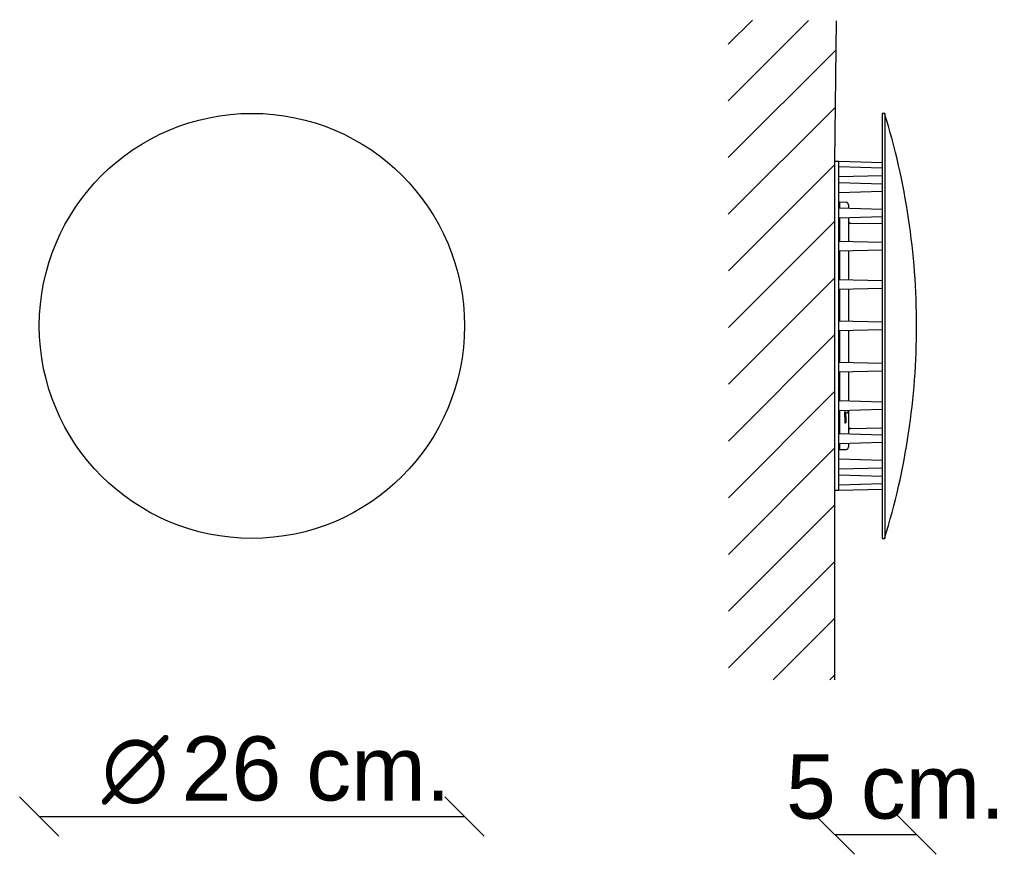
# Model space of a CAD drawing. Header units: millimetres. Extents: x 53 to 176, y 111 to 216.
import ezdxf
from ezdxf.enums import TextEntityAlignment as Align

# ---------------------------------------------------------------- set-up
doc = ezdxf.new("R2010")
doc.units = ezdxf.units.MM
for name, color, linetype in [('5612536A', 7, 'Continuous'), ('5642841', 7, 'Continuous'), ('5690876', 7, 'Continuous'), ('5751457_TERMINAL', 7, 'Continuous'), ('Default', 7, 'Continuous'), ('DV2_Predeterminado', 7, 'Continuous')]:
    doc.layers.add(name, color=color, linetype=linetype)
doc.styles.add('SEACAD_Arial', font='arial.ttf')
doc.styles.add('SEACAD_Solid_Edge_ANSI1_Symbols', font='semeca1.ttf')
doc.dimstyles.new('Croquis', dxfattribs={"dimtxt": 8, "dimasz": 4, "dimexe": 4, "dimexo": 120, "dimgap": 4, "dimtad": 1, "dimdec": 0, "dimlfac": 0.5, "dimdsep": 46, "dimtxsty": 'SEACAD_Arial', "dimblk1": '_SE_BACK_SLASH', "dimblk2": '_SE_BACK_SLASH', "dimsah": 1, "dimcen": 4, "dimse1": 1, "dimse2": 1, "dimadec": 0, "dimazin": 0, "dimtfac": 1, "dimtdec": 0, "dimtmove": 0, "dimatfit": 3, "dimfxl": 1, "dimtolj": 1, "dimarcsym": 0})

# ---------------------------------------------------------------- blocks, each defined once
blk = doc.blocks.new('SE')
at = {"layer": '5612536A', "color": 7, "linetype": 'Continuous'}
blk.add_circle((82.44, 177.4), 26.5, dxfattribs=at)
blk = doc.blocks.new('SE1')
at = {"layer": 'DV2_Predeterminado', "linetype": 'Continuous'}
h = blk.add_hatch(dxfattribs=at)
h.set_pattern_fill('LINE', scale=1.5748, angle=45, style=0)
h.paths.add_polyline_path([(141.82, 215.58), (141.83, 133.26), (155.1, 133.27), (155.1, 156.9), (155.1, 197.9), (155.31, 215.42)])
at = {"layer": '5612536A', "color": 7, "linetype": 'Continuous'}
for p, q in [((160.99, 203.9), (160.99, 150.9)), ((161.31, 203.9), (160.99, 203.9)), ((161.31, 203.9), (161.31, 150.9)), ((160.99, 150.9), (161.31, 150.9))]:
    blk.add_line(p, q, dxfattribs=at)
for start, end in [(0, 17.12), (342.88, 0)]:
    blk.add_arc((75.27, 177.4), 90.02, start, end, dxfattribs=at)
at = {"layer": '5642841', "color": 7, "linetype": 'Continuous'}
for p, q in [((155.1, 156.9), (155.1, 197.9)), ((155.6, 197.9), (155.1, 197.9)), ((155.6, 156.9), (155.6, 197.9)), ((160.99, 197.75), (155.6, 197.89)), ((160.99, 197.07), (155.6, 197.22)), ((155.6, 196.03), (160.99, 196.17)), ((160.99, 195.09), (155.6, 195.23)), ((155.6, 194.04), (160.99, 194.18)), ((160.99, 191.92), (155.6, 192.06)), ((155.6, 190.88), (160.99, 191.02)), ((160.99, 187.8), (155.6, 187.94)), ((155.6, 186.76), (160.99, 186.9)), ((160.99, 183), (155.6, 183.14)), ((155.6, 181.96), (160.99, 182.1)), ((160.99, 177.85), (155.6, 177.99)), ((155.6, 176.81), (160.99, 176.95)), ((160.99, 172.7), (155.6, 172.84)), ((155.6, 171.66), (160.99, 171.8)), ((160.99, 167.9), (155.6, 168.04)), ((155.6, 166.86), (160.99, 167)), ((160.99, 163.78), (155.6, 163.92)), ((155.6, 162.73), (160.99, 162.88)), ((160.99, 160.62), (155.6, 160.76)), ((155.6, 159.57), (160.99, 159.71)), ((160.99, 158.63), (155.6, 158.77)), ((155.6, 157.58), (160.99, 157.73)), ((155.1, 156.9), (155.6, 156.9)), ((155.6, 156.91), (160.99, 157.05))]:
    blk.add_line(p, q, dxfattribs=at)
at = {"layer": '5690876', "color": 7, "linetype": 'Continuous'}
for p, q in [((155.7, 192.82), (155.7, 192.06)), ((156.5, 192.8), (155.7, 192.82)), ((156.8, 192.5), (156.8, 192.03)), ((155.7, 190.88), (155.7, 187.94)), ((156.8, 190.91), (156.8, 187.91)), ((160.99, 190.12), (157.09, 190.18)), ((155.7, 186.76), (155.7, 183.14)), ((156.8, 186.79), (156.8, 183.11)), ((155.7, 181.96), (155.7, 177.99)), ((156.8, 181.99), (156.8, 177.96)), ((155.7, 176.81), (155.7, 172.84)), ((156.8, 176.84), (156.8, 172.81)), ((155.7, 171.66), (155.7, 168.04)), ((156.8, 171.69), (156.8, 168.01)), ((155.7, 166.86), (155.7, 163.92)), ((156.8, 166.89), (156.8, 163.89)), ((157.09, 164.62), (160.99, 164.68)), ((155.7, 162.74), (155.7, 161.98)), ((156.8, 162.77), (156.8, 162.29)), ((155.7, 161.98), (156.5, 161.99))]:
    blk.add_line(p, q, dxfattribs=at)
for centre, start, end in [((156.5, 192.5), 0, 89), ((157.1, 190.48), 180, 269), ((157.1, 164.32), 91, 180), ((156.5, 162.29), 271, 0)]:
    blk.add_arc(centre, 0.3, start, end, dxfattribs=at)
at = {"layer": '5751457_TERMINAL', "color": 7, "linetype": 'Continuous'}
for p, q in [((156.36, 166.88), (156.36, 166.6)), ((156.36, 166.61), (156.36, 166.61)), ((156.36, 166.6), (156.36, 166.61)), ((156.36, 166.37), (156.36, 166.6)), ((156.36, 166), (156.36, 166.37)), ((156.36, 166), (156.36, 165.32)), ((156.46, 166.57), (156.46, 166.57)), ((156.46, 166.41), (156.46, 166.57)), ((156.46, 166.07), (156.46, 166.41)), ((156.46, 166.07), (156.46, 165.32)), ((156.76, 166.61), (156.76, 166.89)), ((156.36, 165.32), (156.46, 165.32))]:
    blk.add_line(p, q, dxfattribs=at)
for centre, radius, start, end in [((156.55, 165.98), 0.2, 153.3118, 173.3513), ((156.55, 166.47), 0.0948, 86.8742, 178.7926)]:
    blk.add_arc(centre, radius, start, end, dxfattribs=at)
for start_param, end_param in [(0.047437, 1.047198), (1.570796, 3.141593)]:
    blk.add_ellipse((156.56, 166.61), major_axis=(-0.2, 0), ratio=0.198118, start_param=start_param, end_param=end_param, dxfattribs=at)
blk.add_open_spline([(156.36, 166.61), (156.36, 166.6), (156.38, 166.59), (156.39, 166.58), (156.41, 166.58), (156.43, 166.58), (156.46, 166.57)], degree=2, knots=[0, 0, 0, 0.5, 0.5, 0.75, 0.75, 1, 1, 1], dxfattribs=at)
at = {"layer": 'DV2_Predeterminado', "color": 7, "linetype": 'Continuous'}
for p, q in [((155.1, 197.9), (155.31, 215.42)), ((155.1, 133.27), (155.1, 156.9))]:
    blk.add_line(p, q, dxfattribs=at)
blk = doc.blocks.new('DMBLK133')
at = {"layer": 'Default', "color": 7, "linetype": 'Continuous'}
for p, q in [((58.39, 113.76), (53.49, 118.66)), ((111.39, 113.76), (106.49, 118.66)), ((55.94, 116.21), (108.94, 116.21))]:
    blk.add_line(p, q, dxfattribs=at)
for s, style, p in [('O', 'SEACAD_Solid_Edge_ANSI1_Symbols', (63.75, 126.21)), ('26 cm.', 'SEACAD_Arial', (73.68, 126.21))]:
    blk.add_text(s, height=8, dxfattribs=dict(at, style=style)).set_placement(p, align=Align.TOP_LEFT)
blk = doc.blocks.new('_SE_BACK_SLASH')
at = {"color": 0}
for p, q in [((-0.5, 0.5), (0.5, -0.5)), ((0, 0), (-1, 0))]:
    blk.add_line(p, q, dxfattribs=at)
blk = doc.blocks.new('DMBLK134')
at = {"layer": 'Default', "color": 7, "linetype": 'Continuous'}
for p, q in [((157.54, 111.5), (152.65, 116.4)), ((167.74, 111.5), (162.85, 116.4)), ((155.1, 113.95), (165.3, 113.95))]:
    blk.add_line(p, q, dxfattribs=at)
at = {"layer": 'Default', "color": 7, "linetype": 'Continuous', "style": 'SEACAD_Arial'}
blk.add_text('5 cm.', height=8, dxfattribs=at).set_placement((149.01, 123.95), align=Align.TOP_LEFT)

msp = doc.modelspace()

# ---------------------------------------------------------------- block references
at = {"layer": 'Default'}
for name in ['SE1', 'SE']:
    msp.add_blockref(name, (0, 0), dxfattribs=at)

# ---------------------------------------------------------------- dimensions: what is measured, and where the dimension line sits
at = {"layer": 'Default', "color": 7, "linetype": 'Continuous'}
dim = msp.add_linear_dim(base=(165.3, 113.95), p1=(155.1, 197.9), p2=(165.3, 177.4), text='\\A1;<>', dimstyle='Croquis', override={"dimpost": ' cm.'}, dxfattribs=at)
dim.commit()
dim.dimension.update_dxf_attribs({"geometry": 'DMBLK134', "text_midpoint": (160.2, 113.95), "dimtype": 160})
dim = msp.add_linear_dim(base=(55.94362942, 116.2116775), p1=(55.94362942, 177.3994887), p2=(108.94362942, 177.3994887), angle=0, text='\\A1;%%C <>', dimstyle='Croquis', override={"dimpost": ' cm.'}, dxfattribs=at)
dim.commit()
dim.dimension.update_dxf_attribs({"geometry": 'DMBLK133', "text_midpoint": (82.4436291, 116.2116775), "dimtype": 161})

doc.saveas('drawing.dxf')
